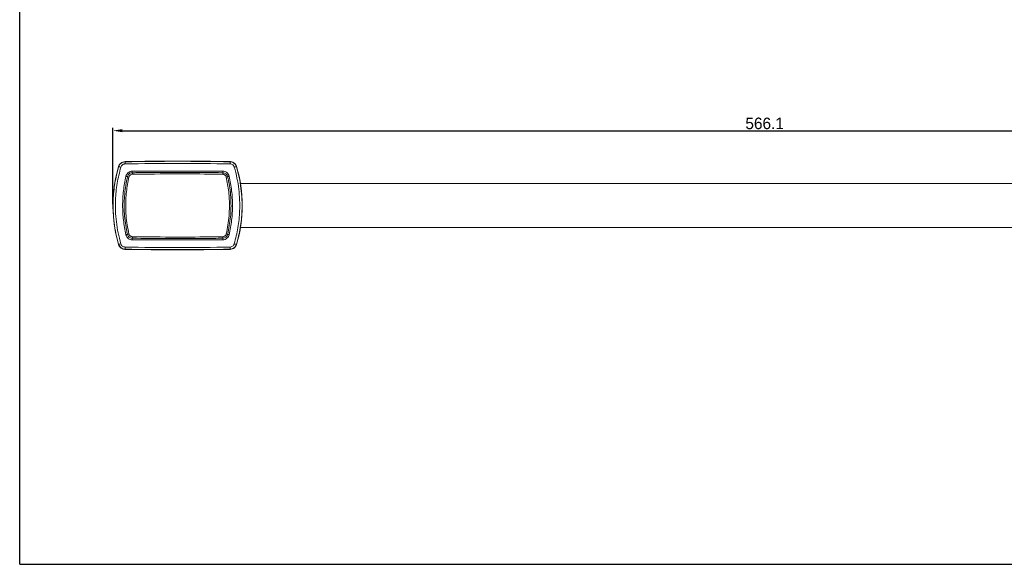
# Model space of a CAD drawing. Header units: millimetres. Extents: x 3623 to 4479, y 1534 to 2139.
# Tile 1 of 21: x 3623 to 4051, y 1534 to 1771. Entities that reach past the tile are written whole.
import ezdxf

# ---------------------------------------------------------------- set-up
doc = ezdxf.new("R2010")
doc.units = ezdxf.units.MM
doc.dimstyles.new('ISO-25', dxfattribs={"dimtxt": 2.5, "dimasz": 2.5, "dimexe": 1.25, "dimexo": 0.625, "dimtad": 1, "dimzin": 9, "dimdsep": 46, "dimtxsty": 'Standard', "dimcen": 2.5, "dimclrd": 2, "dimclre": 2, "dimclrt": 2, "dimadec": 0, "dimazin": 0, "dimtfac": 1, "dimtmove": 0, "dimatfit": 3, "dimfxl": 0, "dimarcsym": 0})

# ---------------------------------------------------------------- blocks, each defined once
blk = doc.blocks.new('A$C34BC19C4')
at = {"color": 0, "linetype": 'Continuous'}
for q in [(0, 604.8), (855.36, 0)]:
    blk.add_line((0, 0), q, dxfattribs=at)
blk = doc.blocks.new('A$C29705DB3')
at = {"color": 7, "linetype": 'Continuous', "lineweight": 15}
for p, q in [((8.4, 34.16), (47.73, 34.16)), ((510.74, 28.8), (55.39, 28.8)), ((0.05, 22.06), (0.06, 22.06)), ((0.05, 22.06), (0.05, 22.02)), ((0.02, 16.94), (0.03, 16.69)), ((0.05, 16.49), (0.05, 16.44)), ((0.06, 16.44), (0.05, 16.44)), ((55.39, 9.7), (510.74, 9.7)), ((47.73, 4.34), (8.4, 4.34))]:
    blk.add_line(p, q, dxfattribs=at)
at = {"color": 8, "linetype": 'Continuous', "lineweight": 15}
blk.add_line((0.06, 22.06), (0.06, 22.03), dxfattribs=at)
at = {"color": 7, "linetype": 'Continuous', "lineweight": 15, "flags": 128}
for points in [[(2.46, 36.06), (2.43, 36.09), (2.41, 36.13)], [(5.23, 38.29), (5.26, 38.25), (5.28, 38.22)], [(50.85, 38.22), (50.87, 38.25), (50.9, 38.29)], [(53.72, 36.13), (53.7, 36.09), (53.67, 36.06)], [(2.41, 2.37), (2.43, 2.41), (2.46, 2.44)], [(5.28, 0.28), (5.26, 0.25), (5.23, 0.21)], [(50.9, 0.21), (50.87, 0.25), (50.85, 0.28)], [(53.67, 2.44), (53.7, 2.41), (53.72, 2.37)]]:
    blk.add_lwpolyline(points, dxfattribs=at)
at = {"color": 7, "linetype": 'Continuous', "lineweight": 15}
for centre, radius, start, end in [((28.07, -1211.63), 1250.13, 88.95316, 91.04684), ((28.07, -1211.63), 1250.12, 88.95336, 91.04664), ((59.98, 19.25), 59.99, 163.6577, 177.3115), ((2.37, 33.09), 2.98, 69.3308, 88.2492), ((-120.57, 35.23), 125.88, 0.9528, 1.3633), ((176.99, 35.22), 126.18, 178.6372, 179.0467), ((53.76, 33.08), 2.98, 91.751, 110.6688), ((-3.85, 19.25), 59.99, 343.6577, 16.3423), ((59.98, 19.25), 59.98, 177.8873, 180), ((59.98, 19.25), 59.98, 177.8873, 182.1127), ((0.35, 22.05), 0.3, 177.3115, 180), ((59.98, 19.25), 59.98, 180, 182.1127), ((0.35, 16.45), 0.3, 180, 182.6885), ((59.98, 19.25), 59.99, 182.6885, 196.3423), ((2.37, 5.41), 2.98, 271.7508, 290.6692), ((28.07, 1250.12), 1250.13, 268.95316, 271.04684), ((28.07, 1250.12), 1250.12, 268.95336, 271.04664), ((-120.56, 3.27), 125.88, 358.6367, 359.0472), ((176.99, 3.28), 126.18, 180.9533, 181.3628), ((53.76, 5.42), 2.98, 249.3312, 268.249)]:
    blk.add_arc(centre, radius, start, end, dxfattribs=at)
for points, knots in [([(2.46, 2.44), (2.05, 3.98), (1.23, 7.06), (0.46, 11.85), (0.05, 16.72), (0.05, 22.44), (0.66, 28.96), (1.86, 33.68), (2.46, 36.06)], [0, 0, 0, 0, 0.140677, 0.281353, 0.426104, 0.570854, 0.783698, 1, 1, 1, 1]), ([(3.42, 35.87), (2.83, 33.55), (1.66, 28.89), (1.06, 22.49), (1.05, 16.89), (1.43, 12.11), (2.18, 7.34), (3, 4.2), (3.42, 2.63)], [0, 0, 0, 0, 0.212864, 0.42914, 0.56982, 0.710501, 0.855249, 1, 1, 1, 1]), ([(5.23, 38.29), (4.89, 38.25), (4.22, 38.17), (3.33, 37.63), (2.75, 36.96), (2.5, 36.43), (2.42, 36.18), (2.41, 36.13)], [0, 0, 0, 0, 0.266035, 0.53207, 0.798082, 0.957382, 1, 1, 1, 1]), ([(2.46, 36.06), (2.58, 36.38), (2.84, 37.01), (3.59, 37.72), (4.44, 38.14), (5.03, 38.2), (5.28, 38.22)], [0, 0, 0, 0, 0.266605, 0.533528, 0.799565, 1, 1, 1, 1]), ([(5.3, 37.32), (5.13, 37.3), (4.74, 37.27), (4.17, 36.98), (3.67, 36.5), (3.5, 36.08), (3.42, 35.87)], [0, 0, 0, 0, 0.199797, 0.465329, 0.732459, 1, 1, 1, 1]), ([(5.28, 38.22), (12.87, 38.32), (28.06, 38.53), (43.25, 38.32), (50.85, 38.22)], [0, 0, 0, 0, 0.499916, 1, 1, 1, 1]), ([(50.83, 37.32), (43.24, 37.42), (28.07, 37.63), (12.89, 37.42), (5.3, 37.32)], [0, 0, 0, 0, 0.499915, 1, 1, 1, 1]), ([(52.71, 35.87), (52.65, 36.04), (52.51, 36.41), (52.09, 36.88), (51.5, 37.24), (51.05, 37.29), (50.83, 37.32)], [0, 0, 0, 0, 0.208099, 0.472907, 0.736597, 1, 1, 1, 1]), ([(50.85, 38.22), (51.18, 38.18), (51.85, 38.1), (52.73, 37.57), (53.37, 36.87), (53.58, 36.31), (53.67, 36.06)], [0, 0, 0, 0, 0.2642137, 0.5282583, 0.7926832, 1, 1, 1, 1]), ([(53.72, 36.13), (53.6, 36.45), (53.34, 37.07), (52.59, 37.79), (51.79, 38.17), (51.21, 38.28), (50.95, 38.28), (50.9, 38.29)], [0, 0, 0, 0, 0.266033, 0.532069, 0.798079, 0.957381, 1, 1, 1, 1]), ([(52.71, 2.63), (53.3, 4.95), (54.47, 9.61), (55.07, 16.01), (55.08, 21.61), (54.7, 26.39), (53.95, 31.16), (53.13, 34.3), (52.71, 35.87)], [0, 0, 0, 0, 0.212864, 0.42914, 0.56982, 0.710501, 0.855249, 1, 1, 1, 1]), ([(53.67, 36.06), (54.08, 34.52), (54.9, 31.44), (55.67, 26.65), (56.08, 21.78), (56.08, 16.06), (55.47, 9.54), (54.27, 4.82), (53.67, 2.44)], [0, 0, 0, 0, 0.140677, 0.281353, 0.426104, 0.570854, 0.783698, 1, 1, 1, 1]), ([(5.66, 6.56), (5.24, 8.65), (4.42, 12.84), (4.1, 19.25), (4.42, 25.66), (5.24, 29.85), (5.66, 31.94)], [0, 0, 0, 0, 0.25005, 0.500179, 0.750169, 1, 1, 1, 1]), ([(6.3, 6.73), (6.16, 7.38), (5.44, 10.63), (4.77, 16.47), (4.87, 24.26), (5.82, 29.25), (6.3, 31.77)], [0, 0, 0, 0, 0.079185, 0.396767, 0.695284, 1, 1, 1, 1]), ([(6.94, 31.61), (6.53, 29.47), (5.69, 25.23), (5.4, 18.23), (5.86, 12.09), (6.67, 8.19), (6.94, 6.89)], [0, 0, 0, 0, 0.262109, 0.520251, 0.840297, 1, 1, 1, 1]), ([(5.66, 31.94), (5.75, 32.23), (5.95, 32.82), (6.59, 33.54), (7.44, 34.05), (8.08, 34.13), (8.4, 34.16)], [0, 0, 0, 0, 0.236701, 0.491432, 0.745869, 1, 1, 1, 1]), ([(5.66, 31.94), (5.74, 31.92), (5.91, 31.88), (6.13, 31.82), (6.25, 31.79), (6.3, 31.77)], [0, 0, 0, 0, 0.3620572, 0.724121, 1, 1, 1, 1]), ([(6.3, 31.77), (6.38, 32.01), (6.54, 32.48), (7.06, 33.04), (7.7, 33.4), (8.18, 33.46), (8.42, 33.48)], [0, 0, 0, 0, 0.254412, 0.508826, 0.763136, 1, 1, 1, 1]), ([(6.94, 31.61), (6.83, 31.64), (6.59, 31.69), (6.4, 31.75), (6.3, 31.77)], [0, 0, 0, 0, 0.500013, 1, 1, 1, 1]), ([(8.43, 32.81), (8.25, 32.79), (7.91, 32.75), (7.45, 32.47), (7.1, 32.09), (7, 31.77), (6.94, 31.61)], [0, 0, 0, 0, 0.252763, 0.505191, 0.757898, 1, 1, 1, 1]), ([(8.4, 34.16), (8.41, 34.07), (8.41, 33.9), (8.41, 33.67), (8.41, 33.54), (8.42, 33.48)], [0, 0, 0, 0, 0.361133, 0.722264, 1, 1, 1, 1]), ([(8.42, 33.48), (9.08, 33.49), (12.41, 33.54), (25.51, 33.69), (37.95, 33.57), (47.71, 33.48)], [0, 0, 0, 0, 0.05089, 0.254451, 1, 1, 1, 1]), ([(8.43, 32.81), (8.42, 32.93), (8.42, 33.17), (8.42, 33.38), (8.42, 33.48)], [0, 0, 0, 0, 0.500003, 1, 1, 1, 1]), ([(47.7, 32.81), (46.37, 32.82), (39.71, 32.92), (26.61, 33.01), (14.85, 32.88), (8.43, 32.81)], [0, 0, 0, 0, 0.101833, 0.509176, 1, 1, 1, 1]), ([(47.7, 32.81), (47.71, 32.93), (47.71, 33.17), (47.71, 33.38), (47.71, 33.48)], [0, 0, 0, 0, 0.5, 1, 1, 1, 1]), ([(49.19, 31.61), (49.13, 31.77), (49.02, 32.11), (48.65, 32.5), (48.2, 32.75), (47.86, 32.79), (47.7, 32.81)], [0, 0, 0, 0, 0.25492, 0.510296, 0.765419, 1, 1, 1, 1]), ([(47.73, 34.16), (47.72, 34.07), (47.72, 33.9), (47.72, 33.67), (47.72, 33.54), (47.71, 33.48)], [0, 0, 0, 0, 0.361131, 0.722265, 1, 1, 1, 1]), ([(47.71, 33.48), (47.96, 33.45), (48.46, 33.4), (49.11, 33.01), (49.6, 32.45), (49.76, 32), (49.83, 31.77)], [0, 0, 0, 0, 0.253478, 0.507007, 0.760976, 1, 1, 1, 1]), ([(47.73, 34.16), (48.03, 34.13), (48.65, 34.06), (49.49, 33.58), (50.17, 32.86), (50.37, 32.25), (50.48, 31.94)], [0, 0, 0, 0, 0.238869, 0.492606, 0.746161, 1, 1, 1, 1]), ([(49.19, 31.61), (49.3, 31.64), (49.54, 31.69), (49.73, 31.75), (49.83, 31.77)], [0, 0, 0, 0, 0.500001, 1, 1, 1, 1]), ([(49.19, 6.89), (49.46, 8.19), (50.27, 12.09), (50.73, 18.23), (50.44, 25.23), (49.6, 29.47), (49.19, 31.61)], [0, 0, 0, 0, 0.159703, 0.479744, 0.737889, 1, 1, 1, 1]), ([(50.47, 31.94), (50.39, 31.92), (50.22, 31.88), (50, 31.82), (49.88, 31.79), (49.83, 31.77)], [0, 0, 0, 0, 0.362063, 0.724132, 1, 1, 1, 1]), ([(49.83, 31.77), (49.97, 31.12), (50.69, 27.87), (51.36, 22.03), (51.26, 14.24), (50.31, 9.25), (49.83, 6.73)], [0, 0, 0, 0, 0.079184, 0.396763, 0.695282, 1, 1, 1, 1]), ([(50.47, 31.94), (50.89, 29.85), (51.71, 25.66), (52.03, 19.25), (51.71, 12.84), (50.89, 8.65), (50.47, 6.56)], [0, 0, 0, 0, 0.25005, 0.50018, 0.750168, 1, 1, 1, 1]), ([(0.05, 21.86), (0.05, 21.83), (0.05, 21.76), (0.05, 21.62), (0.04, 21.51), (0.04, 21.46)], [0, 0, 0, 0, 0.232823, 0.694133, 1, 1, 1, 1]), ([(0.06, 22.03), (0.06, 22.03), (0.06, 22.03), (0.06, 22.01), (0.06, 21.96), (0.06, 21.9), (0.05, 21.86)], [0, 0, 0, 0, 0.039288, 0.219023, 0.544799, 1, 1, 1, 1]), ([(0.04, 17.04), (0.04, 16.97), (0.05, 16.86), (0.05, 16.76), (0.05, 16.72)], [0, 0, 0, 0, 0.608103, 1, 1, 1, 1]), ([(0.05, 16.72), (0.05, 16.67), (0.06, 16.57), (0.06, 16.49), (0.06, 16.48), (0.06, 16.47)], [0, 0, 0, 0, 0.450418, 0.810719, 1, 1, 1, 1]), ([(6.3, 6.73), (6.25, 6.71), (6.13, 6.68), (5.91, 6.62), (5.74, 6.58), (5.66, 6.56)], [0, 0, 0, 0, 0.2758668, 0.6379386, 1, 1, 1, 1]), ([(8.4, 4.34), (8.1, 4.37), (7.48, 4.44), (6.64, 4.92), (5.96, 5.64), (5.76, 6.25), (5.66, 6.56)], [0, 0, 0, 0, 0.2389174, 0.4926392, 0.7461772, 1, 1, 1, 1]), ([(6.3, 6.73), (6.4, 6.75), (6.59, 6.81), (6.83, 6.86), (6.94, 6.89)], [0, 0, 0, 0, 0.499994, 1, 1, 1, 1]), ([(8.42, 5.02), (8.17, 5.05), (7.67, 5.1), (7.02, 5.49), (6.53, 6.05), (6.37, 6.5), (6.3, 6.73)], [0, 0, 0, 0, 0.253459, 0.506973, 0.760928, 1, 1, 1, 1]), ([(6.94, 6.89), (7, 6.73), (7.11, 6.39), (7.48, 6), (7.93, 5.75), (8.27, 5.71), (8.43, 5.69)], [0, 0, 0, 0, 0.254907, 0.510268, 0.765372, 1, 1, 1, 1]), ([(8.42, 5.02), (8.41, 4.96), (8.41, 4.83), (8.41, 4.6), (8.41, 4.43), (8.4, 4.34)], [0, 0, 0, 0, 0.277735, 0.638869, 1, 1, 1, 1]), ([(8.42, 5.02), (8.42, 5.12), (8.42, 5.33), (8.42, 5.57), (8.43, 5.69)], [0, 0, 0, 0, 0.499995, 1, 1, 1, 1]), ([(47.71, 5.02), (47.05, 5.01), (43.72, 4.96), (30.62, 4.81), (18.18, 4.93), (8.42, 5.02)], [0, 0, 0, 0, 0.05089, 0.254452, 1, 1, 1, 1]), ([(8.43, 5.69), (14.85, 5.62), (26.61, 5.49), (39.71, 5.58), (46.37, 5.68), (47.7, 5.69)], [0, 0, 0, 0, 0.490823, 0.898166, 1, 1, 1, 1]), ([(47.7, 5.69), (47.88, 5.71), (48.22, 5.75), (48.68, 6.03), (49.03, 6.41), (49.13, 6.73), (49.19, 6.89)], [0, 0, 0, 0, 0.252773, 0.50521, 0.757924, 1, 1, 1, 1]), ([(47.71, 5.02), (47.71, 5.12), (47.71, 5.33), (47.71, 5.57), (47.7, 5.69)], [0, 0, 0, 0, 0.499995, 1, 1, 1, 1]), ([(49.83, 6.73), (49.75, 6.49), (49.59, 6.02), (49.07, 5.46), (48.43, 5.1), (47.95, 5.04), (47.71, 5.02)], [0, 0, 0, 0, 0.25442, 0.508846, 0.763167, 1, 1, 1, 1]), ([(47.71, 5.02), (47.72, 4.96), (47.72, 4.83), (47.72, 4.6), (47.72, 4.43), (47.73, 4.34)], [0, 0, 0, 0, 0.277735, 0.638869, 1, 1, 1, 1]), ([(50.47, 6.56), (50.38, 6.27), (50.18, 5.68), (49.54, 4.96), (48.69, 4.45), (48.05, 4.37), (47.73, 4.34)], [0, 0, 0, 0, 0.23667, 0.491413, 0.745859, 1, 1, 1, 1]), ([(49.83, 6.73), (49.73, 6.75), (49.54, 6.81), (49.3, 6.86), (49.19, 6.89)], [0, 0, 0, 0, 0.5, 1, 1, 1, 1]), ([(49.83, 6.73), (49.88, 6.71), (50, 6.68), (50.22, 6.62), (50.39, 6.58), (50.47, 6.56)], [0, 0, 0, 0, 0.275872, 0.637938, 1, 1, 1, 1]), ([(2.41, 2.37), (2.53, 2.05), (2.79, 1.43), (3.54, 0.71), (4.34, 0.33), (4.92, 0.22), (5.18, 0.22), (5.23, 0.21)], [0, 0, 0, 0, 0.266032, 0.532068, 0.79808, 0.957381, 1, 1, 1, 1]), ([(5.28, 0.28), (4.95, 0.32), (4.28, 0.4), (3.4, 0.93), (2.76, 1.63), (2.55, 2.19), (2.46, 2.44)], [0, 0, 0, 0, 0.264214, 0.528259, 0.792683, 1, 1, 1, 1]), ([(3.42, 2.63), (3.48, 2.46), (3.62, 2.09), (4.04, 1.62), (4.63, 1.26), (5.08, 1.21), (5.3, 1.18)], [0, 0, 0, 0, 0.208101, 0.472909, 0.7366, 1, 1, 1, 1]), ([(50.85, 0.28), (43.26, 0.18), (28.07, -0.03), (12.88, 0.18), (5.28, 0.28)], [0, 0, 0, 0, 0.499916, 1, 1, 1, 1]), ([(5.3, 1.18), (12.89, 1.08), (28.06, 0.87), (43.24, 1.08), (50.83, 1.18)], [0, 0, 0, 0, 0.499915, 1, 1, 1, 1]), ([(50.83, 1.18), (51, 1.2), (51.39, 1.23), (51.96, 1.52), (52.46, 2), (52.63, 2.42), (52.71, 2.63)], [0, 0, 0, 0, 0.1998, 0.465329, 0.732459, 1, 1, 1, 1]), ([(53.67, 2.44), (53.55, 2.12), (53.29, 1.49), (52.54, 0.78), (51.69, 0.36), (51.1, 0.3), (50.85, 0.28)], [0, 0, 0, 0, 0.266605, 0.533528, 0.799565, 1, 1, 1, 1]), ([(50.9, 0.21), (51.24, 0.25), (51.91, 0.33), (52.8, 0.86), (53.38, 1.54), (53.63, 2.07), (53.71, 2.32), (53.72, 2.37)], [0, 0, 0, 0, 0.266032, 0.532067, 0.798079, 0.95738, 1, 1, 1, 1])]:
    blk.add_open_spline(points, degree=3, knots=knots, dxfattribs=at)
at = {"color": 8, "linetype": 'Continuous', "lineweight": 15}
for points, knots in [([(0.06, 22.06), (0.06, 22.06), (0.06, 22.04), (0.06, 21.96), (0.05, 21.88), (0.05, 21.86)], [0, 0, 0, 0, 0.400549, 0.801513, 1, 1, 1, 1]), ([(0.05, 16.72), (0.05, 16.7), (0.05, 16.62), (0.06, 16.52), (0.06, 16.45), (0.06, 16.44), (0.06, 16.44)], [0, 0, 0, 0, 0.118199, 0.450576, 0.782138, 1, 1, 1, 1])]:
    blk.add_open_spline(points, degree=3, knots=knots, dxfattribs=at)
blk = doc.blocks.new('*D64')
at = {"color": 2, "lineweight": -2, "transparency": 16777216}
for p, q in [((3663.68, 1690.77), (3663.68, 1723.87)), ((4229.81, 1690.77), (4229.81, 1723.87)), ((3667.68, 1722.62), (4225.81, 1722.62))]:
    blk.add_line(p, q, dxfattribs=at)
at = {"color": 2, "transparency": 16777216}
for points in [[(3667.68, 1723.29), (3667.68, 1721.95), (3663.68, 1722.62)], [(4225.81, 1723.29), (4225.81, 1721.95), (4229.81, 1722.62)]]:
    blk.add_solid(points, dxfattribs=at)
at = {"layer": 'Defpoints', "color": 0, "transparency": 16777216}
for p in [(4229.81, 1722.62), (3663.68, 1690.14), (4229.81, 1690.14)]:
    blk.add_point(p, dxfattribs=at)
at = {"color": 2, "transparency": 16777216, "insert": (3946.74, 1725.75), "char_height": 5, "attachment_point": 5}
blk.add_mtext('566.1', dxfattribs=at)

msp = doc.modelspace()

# ---------------------------------------------------------------- block references
for name, p in [('A$C34BC19C4', (3623.16, 1534.36)), ('A$C29705DB3', (3663.675, 1670.893))]:
    msp.add_blockref(name, p)

# ---------------------------------------------------------------- dimensions: what is measured, and where the dimension line sits
dim = msp.add_linear_dim(base=(4229.805, 1722.621), p1=(3663.675, 1690.143), p2=(4229.805, 1690.142), dimstyle='ISO-25', override={"dimtxt": 5, "dimasz": 4, "dimdec": 1, "dimtdec": 1, "dimfxl": 2.5, "dimtfillclr": 2})
dim.commit()
dim.dimension.update_dxf_attribs({"geometry": '*D64', "text_midpoint": (3946.74, 1725.75)})

doc.saveas('drawing.dxf')
